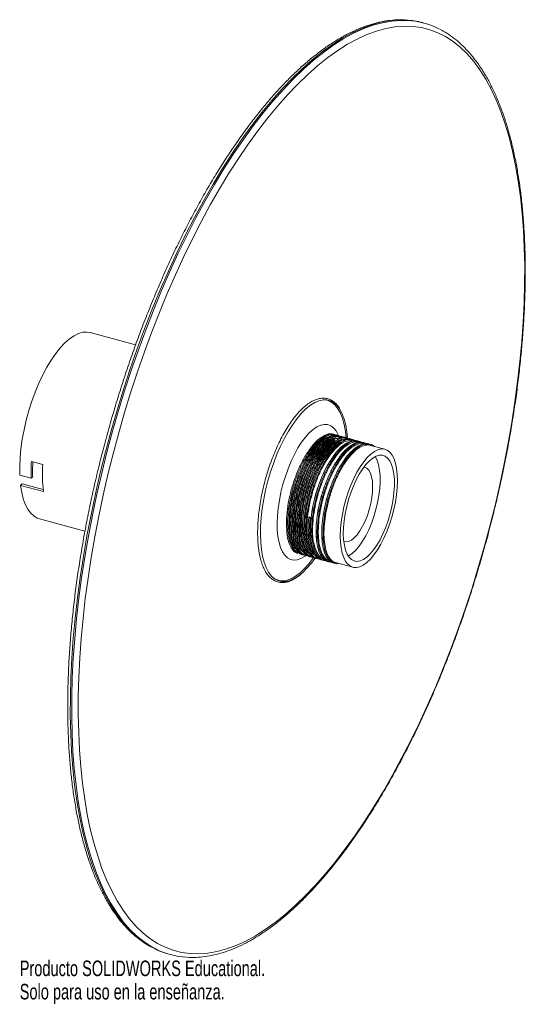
# Paper-space layout '_Trimétrica' of a CAD drawing. Header units: millimetres. Extents: x -19 to 138, y -180 to 126.
import ezdxf

# ---------------------------------------------------------------- set-up
doc = ezdxf.new("R2010")
doc.units = ezdxf.units.MM
doc.styles.add('SLDTEXTSTYLE0', font='TXT', dxfattribs={"width": 0.7})

psp = doc.layouts.new('_Trimétrica')

# ---------------------------------------------------------------- linework, layer by layer
at = {"color": 7, "linetype": 'Continuous', "lineweight": 15}
for p, q in [((106.48, 124.65), (106.04, 124.77)), ((16.98, 24.62), (2.86, 28.46)), ((82.66, -4.45), (82.38, -4.32)), ((70.61, -8.38), (70.57, -8.44)), ((72.79, -9.07), (73.18, -8.49)), ((74.56, -9.55), (74.95, -8.98)), ((94.38, -7.82), (89.92, -6.6)), ((-11.81, -12.53), (-15.35, -11.57)), ((76.33, -10.03), (76.72, -9.46)), ((-15.44, -16.8), (-18.98, -15.84)), ((-15.44, -16.8), (-14.98, -16.35)), ((-18.73, -19.02), (-18.25, -18.56)), ((-18.73, -19.02), (-11.65, -20.95)), ((-18.25, -18.56), (-11.73, -20.33)), ((-12.88, -29.44), (1.25, -33.28)), ((70.73, -28.84), (71.48, -29.06)), ((70.75, -28.99), (70.73, -28.84)), ((71.45, -29.06), (71.13, -29.11)), ((66.07, -33.6), (66.06, -33.15)), ((67.84, -34.08), (67.83, -33.63)), ((69.61, -34.56), (69.6, -34.11)), ((71.38, -35.04), (71.36, -34.59)), ((75.53, -42.18), (75.74, -42.18)), ((76.72, -42.32), (76.91, -42.32)), ((79.07, -43.03), (84.41, -44.48)), ((27.36, -164.73), (27.8, -164.85))]:
    psp.add_line(p, q, dxfattribs=at)
at = {"color": 8, "linetype": 'Continuous', "lineweight": 15}
psp.add_line((78.05, -3.14), (77.51, -3.25), dxfattribs=at)
at = {"color": 8, "linetype": 'Continuous', "lineweight": 15, "flags": 128}
for points in [[(100.83, 125.59), (98.84, 125.61), (96.02, 125.39), (93.14, 124.88), (90.2, 124.07), (87.22, 122.97), (84.2, 121.59), (81.14, 119.92), (78.05, 117.97), (74.94, 115.74), (71.81, 113.24), (68.68, 110.47), (65.53, 107.44), (62.39, 104.15), (59.26, 100.61), (56.15, 96.83), (53.05, 92.81), (49.99, 88.56), (46.95, 84.1), (43.96, 79.43), (41.01, 74.55), (38.12, 69.49), (35.28, 64.25), (32.5, 58.83), (29.8, 53.26), (27.17, 47.54), (24.61, 41.69), (22.15, 35.71), (19.77, 29.62), (17.49, 23.42), (15.3, 17.15), (13.22, 10.79), (11.25, 4.38), (9.39, -2.09), (7.64, -8.59), (6.01, -15.11), (4.51, -21.65), (3.13, -28.18), (1.88, -34.69), (0.76, -41.18), (-0.23, -47.62), (-1.08, -54), (-1.8, -60.32), (-2.38, -66.56), (-2.82, -72.7), (-3.12, -78.74), (-3.28, -84.65), (-3.29, -90.44), (-3.17, -96.09), (-2.91, -101.58), (-2.5, -106.91), (-1.96, -112.06), (-1.28, -117.03), (-0.46, -121.8), (0.49, -126.37), (1.58, -130.72), (2.8, -134.85), (4.14, -138.75), (5.62, -142.41), (7.21, -145.82), (8.93, -148.98), (10.76, -151.88), (12.7, -154.51), (14.76, -156.88), (16.91, -158.96), (19.17, -160.77), (21.53, -162.3), (22.41, -162.78)], [(23.01, -162.98), (21.97, -162.42), (19.61, -160.89), (17.36, -159.08), (15.2, -157), (13.14, -154.63), (11.2, -152), (9.37, -149.1), (7.65, -145.94), (6.06, -142.53), (4.58, -138.87), (3.24, -134.97), (2.02, -130.84), (0.93, -126.49), (-0.02, -121.92), (-0.84, -117.15), (-1.52, -112.18), (-2.06, -107.03), (-2.47, -101.7), (-2.73, -96.21), (-2.85, -90.56), (-2.83, -84.77), (-2.68, -78.86), (-2.38, -72.82), (-1.94, -66.68), (-1.36, -60.44), (-0.64, -54.12), (0.21, -47.74), (1.2, -41.3), (2.32, -34.81), (3.57, -28.3), (4.95, -21.77), (6.46, -15.23), (8.08, -8.71), (9.83, -2.21), (11.69, 4.26), (13.66, 10.67), (15.74, 17.03), (17.93, 23.3), (20.21, 29.5), (22.59, 35.59), (25.06, 41.57), (27.61, 47.42), (30.24, 53.14), (32.95, 58.71), (35.72, 64.13), (38.56, 69.37), (41.46, 74.43), (44.4, 79.31), (47.4, 83.98), (50.43, 88.44), (53.5, 92.69), (56.59, 96.71), (59.71, 100.49), (62.84, 104.03), (65.98, 107.32), (69.12, 110.35), (72.25, 113.12), (75.38, 115.62), (78.49, 117.85), (81.58, 119.8), (84.64, 121.47), (87.66, 122.85), (90.64, 123.95), (93.58, 124.76), (96.46, 125.27), (99.28, 125.49), (101.32, 125.47)], [(79.94, -3.53), (79.85, -3.32), (79.19, -2.12), (78.42, -1.18), (77.55, -0.53), (76.58, -0.16), (75.54, -0.09), (74.43, -0.31), (73.27, -0.83), (72.09, -1.63), (70.89, -2.71), (69.69, -4.04), (68.51, -5.62), (67.37, -7.41), (66.28, -9.4), (65.25, -11.55), (64.31, -13.84), (63.46, -16.23), (62.72, -18.69), (62.1, -21.18), (61.6, -23.68), (61.23, -26.14), (61, -28.53), (60.92, -30.81), (60.97, -32.96), (61.17, -34.95), (61.5, -36.74), (61.97, -38.31), (62.57, -39.64), (63.29, -40.71), (64.11, -41.51), (65.03, -42.02), (66.04, -42.24), (67.12, -42.17), (68.25, -41.8), (69.42, -41.14), (69.79, -40.88)], [(77.51, -3.79), (76.71, -4.1), (76.67, -4.12)], [(78.86, -3.65), (78.81, -3.64), (78.01, -3.68)], [(73.04, -7.32), (72.19, -8.47), (71.11, -10.18)]]:
    psp.add_lwpolyline(points, dxfattribs=at)
at = {"color": 7, "linetype": 'Continuous', "lineweight": 15, "flags": 128}
for points in [[(133.75, 0.52), (134.73, 6.9), (135.57, 13.22), (136.28, 19.47), (136.86, 25.65), (137.29, 31.73), (137.59, 37.7), (137.75, 43.56), (137.76, 49.29), (137.64, 54.88), (137.38, 60.32), (136.98, 65.59), (136.44, 70.69), (135.77, 75.61), (134.96, 80.34), (134.01, 84.86), (132.94, 89.17), (131.73, 93.26), (130.4, 97.12), (128.94, 100.74), (127.36, 104.12), (125.66, 107.24), (123.85, 110.12), (121.93, 112.72), (119.89, 115.06), (117.76, 117.13), (115.52, 118.92), (113.19, 120.43), (110.77, 121.65), (108.27, 122.59), (105.68, 123.24), (103.02, 123.6), (100.29, 123.67), (97.49, 123.45), (94.64, 122.95), (91.74, 122.15), (88.78, 121.06), (85.79, 119.69), (82.76, 118.04), (79.71, 116.11), (76.63, 113.9), (73.53, 111.43), (70.42, 108.68), (67.31, 105.68), (64.21, 102.43), (61.11, 98.92), (58.02, 95.18), (54.96, 91.2), (51.92, 87), (48.92, 82.58), (45.96, 77.95), (43.04, 73.13), (40.17, 68.12), (37.36, 62.92), (34.62, 57.57), (31.94, 52.05), (29.33, 46.39), (26.8, 40.59), (24.36, 34.67), (22.01, 28.64), (19.75, 22.51), (17.59, 16.29), (15.53, 10), (13.57, 3.65), (11.73, -2.75), (10, -9.18), (8.39, -15.64), (6.9, -22.11), (5.54, -28.58), (4.3, -35.03), (3.19, -41.44), (2.21, -47.82), (1.36, -54.14), (0.65, -60.4), (0.08, -66.57), (-0.35, -72.65), (-0.65, -78.63), (-0.81, -84.49), (-0.83, -90.22), (-0.7, -95.81), (-0.44, -101.24), (-0.04, -106.52), (0.49, -111.62), (1.17, -116.54), (1.98, -121.26), (2.92, -125.78), (4, -130.09), (5.2, -134.18), (6.54, -138.04), (7.99, -141.66), (9.57, -145.04), (11.27, -148.17), (13.09, -151.04), (15.01, -153.65), (17.04, -155.99), (19.18, -158.05), (21.42, -159.84), (23.75, -161.35), (26.17, -162.58), (28.67, -163.52), (31.26, -164.17), (33.92, -164.53), (36.65, -164.6), (39.44, -164.38), (42.3, -163.87), (45.2, -163.07), (48.15, -161.99), (51.15, -160.62), (54.17, -158.97), (57.23, -157.04), (60.31, -154.83), (63.41, -152.35), (66.51, -149.61), (69.62, -146.61), (72.73, -143.35), (75.83, -139.85), (78.91, -136.1), (81.98, -132.13), (85.01, -127.92), (88.02, -123.5), (90.98, -118.88), (93.9, -114.05), (96.76, -109.04), (99.57, -103.85), (102.32, -98.49), (105, -92.98), (107.61, -87.31), (110.13, -81.52), (112.58, -75.6), (114.93, -69.57), (117.19, -63.44), (119.35, -57.22), (121.41, -50.93), (123.37, -44.58), (125.21, -38.18), (126.94, -31.74), (128.55, -25.28), (130.04, -18.81), (131.4, -12.35), (132.64, -5.9), (133.75, 0.52)], [(2.86, 28.46), (1.88, 28.62), (0.6, 28.54), (-0.74, 28.16), (-2.13, 27.48), (-3.55, 26.51), (-4.98, 25.25), (-6.41, 23.73), (-7.83, 21.94), (-9.22, 19.93), (-10.56, 17.7), (-11.85, 15.28), (-13.06, 12.69), (-14.19, 9.96), (-15.23, 7.13), (-16.15, 4.21), (-16.96, 1.25), (-17.64, -1.74), (-18.2, -4.71), (-18.61, -7.63), (-18.88, -10.48), (-19, -13.23), (-18.98, -15.84)], [(82.8, -4.4), (82.6, -2.42), (82.24, -0.33), (81.75, 1.55), (81.12, 3.2), (80.38, 4.61), (79.53, 5.76), (78.57, 6.63), (77.51, 7.23), (76.37, 7.54), (75.16, 7.56), (73.89, 7.28), (72.57, 6.73), (71.22, 5.89), (69.85, 4.78), (68.47, 3.4), (67.1, 1.78), (65.76, -0.07), (64.45, -2.13), (63.19, -4.38), (61.99, -6.8), (60.87, -9.37), (59.84, -12.05), (58.9, -14.81), (58.07, -17.64), (57.35, -20.5), (56.76, -23.36), (56.3, -26.2), (55.97, -28.97), (55.78, -31.67), (55.72, -34.25), (55.81, -36.69), (56.03, -38.97), (56.39, -41.05), (56.88, -42.93), (57.5, -44.59), (58.25, -45.99), (59.1, -47.14), (60.06, -48.02), (61.12, -48.61), (62.26, -48.92), (63.47, -48.94), (64.74, -48.67), (66.06, -48.11), (67.41, -47.27), (68.78, -46.16), (70.16, -44.79), (71.53, -43.17), (72.61, -41.71)], [(82.3, -4.13), (82.09, -2.24), (81.72, -0.14), (81.21, 1.74), (80.57, 3.38), (79.8, 4.78), (78.92, 5.9), (77.93, 6.74), (76.85, 7.3), (75.68, 7.55), (75.36, 7.57)], [(97.61, -24.25), (97.13, -26.57), (96.52, -28.88), (95.81, -31.14), (94.99, -33.33), (94.08, -35.4), (93.1, -37.33), (92.06, -39.08), (90.98, -40.62), (89.88, -41.94), (88.76, -43.01), (87.66, -43.81), (86.58, -44.34), (85.55, -44.58), (84.58, -44.53), (83.68, -44.18), (82.88, -43.56), (82.18, -42.66), (81.59, -41.49), (81.12, -40.09), (80.79, -38.47), (80.59, -36.65), (80.53, -34.67), (80.61, -32.55), (80.82, -30.33), (81.18, -28.05), (81.66, -25.73), (82.26, -23.42), (82.98, -21.16), (83.8, -18.97), (84.71, -16.9), (85.69, -14.97), (86.73, -13.22), (87.81, -11.68), (88.91, -10.36), (90.03, -9.29), (91.13, -8.49), (92.21, -7.96), (93.24, -7.72), (94.21, -7.77), (95.1, -8.12), (95.91, -8.74), (96.61, -9.64), (97.2, -10.81), (97.67, -12.21), (98, -13.83), (98.2, -15.65), (98.26, -17.63), (98.18, -19.75), (97.96, -21.97), (97.61, -24.25)], [(82.04, -27.85), (81.71, -30.02), (81.52, -32.12), (81.46, -34.12), (81.55, -35.97), (81.78, -37.65), (82.14, -39.13), (82.63, -40.37), (83.25, -41.36), (83.97, -42.08), (84.79, -42.51), (85.69, -42.65), (86.66, -42.5), (87.68, -42.05), (88.72, -41.32), (89.78, -40.32), (90.84, -39.07), (91.86, -37.59), (92.85, -35.9), (93.77, -34.04), (94.61, -32.04), (95.36, -29.93), (96, -27.76), (96.53, -25.55), (96.93, -23.36), (97.19, -21.22), (97.32, -19.16), (97.3, -17.23), (97.14, -15.46), (96.85, -13.88), (96.42, -12.52), (95.86, -11.4), (95.19, -10.55), (94.42, -9.97), (93.56, -9.68), (92.62, -9.69), (91.63, -9.99), (90.59, -10.58), (89.54, -11.44), (88.48, -12.57), (87.43, -13.94), (86.43, -15.53), (85.47, -17.31), (84.59, -19.24), (83.79, -21.3), (83.09, -23.45), (82.51, -25.64), (82.04, -27.85)], [(82.99, -40.99), (83.25, -40.85), (84.3, -40.12), (85.36, -39.12), (86.41, -37.87), (87.44, -36.39), (88.42, -34.7), (89.34, -32.84), (90.19, -30.84), (90.94, -28.73), (91.58, -26.55), (92.11, -24.35), (92.51, -22.16), (92.77, -20.02), (92.9, -17.96), (92.88, -16.03), (92.72, -14.26), (92.43, -12.68), (92, -11.32), (91.44, -10.2), (91.38, -10.1)], [(81.6, -36.45), (82.26, -36.59), (83.08, -36.48), (83.95, -36.06), (84.84, -35.36), (85.74, -34.38), (86.62, -33.17), (87.46, -31.73), (88.23, -30.13), (88.92, -28.39), (89.51, -26.56), (89.98, -24.69), (90.31, -22.82), (90.51, -21.01), (90.57, -19.3), (90.48, -17.74), (90.25, -16.37), (89.89, -15.22), (89.39, -14.32), (88.78, -13.69), (88.07, -13.36), (87.88, -13.32)], [(69.17, -15.75), (68.63, -17.22), (68.34, -18.08)], [(-18.73, -19.02), (-18.38, -21.2), (-17.88, -23.17), (-17.26, -24.9), (-16.51, -26.38), (-15.64, -27.6), (-14.67, -28.54), (-13.59, -29.19), (-12.88, -29.44)], [(72.21, -36.72), (72.27, -37.02), (72.68, -38.52), (73.21, -39.8), (73.86, -40.82), (74.62, -41.57), (75.48, -42.05), (75.73, -42.12)], [(60.22, -48.13), (60.37, -48.21), (61.5, -48.62), (62.7, -48.72), (63.98, -48.53), (65.3, -48.05), (66.66, -47.27), (68.04, -46.21), (69.44, -44.88), (70.82, -43.29), (72.18, -41.48)]]:
    psp.add_lwpolyline(points, dxfattribs=at)
at = {"color": 7, "linetype": 'Continuous', "lineweight": 15}
for centre, radius, start, end in [((99.64, 101.13), 24.49, 74.8585, 87.2157), ((100.1, 101.16), 24.33, 62.6226, 87.1237), ((34.13, -15.07), 49.61, 175.9479, 181.9975), ((32.52, -14.62), 47.53, 176.4591, 182.0798), ((32.4, -15.91), 44.34, 175.6272, 186.5216), ((71.03, -28.73), 0.389, 223.1252, 284.5958), ((33.78, -141.18), 24.41, 242.2503, 254.7532), ((34.18, -141.37), 24.33, 242.6654, 266.8733)]:
    psp.add_arc(centre, radius, start, end, dxfattribs=at)
for points, knots in [([(100.56, 125.6), (100.19, 125.63), (98.94, 125.71), (96.74, 125.59), (93.99, 125.23), (91.18, 124.59), (88.32, 123.7), (85.43, 122.54), (82.5, 121.12), (79.54, 119.44), (76.56, 117.51), (73.57, 115.33), (70.57, 112.9), (67.56, 110.24), (64.56, 107.34), (61.56, 104.21), (58.58, 100.86), (55.61, 97.29), (52.66, 93.52), (49.74, 89.54), (46.86, 85.36), (44, 81), (41.19, 76.46), (38.43, 71.74), (35.72, 66.86), (33.06, 61.83), (30.46, 56.65), (27.93, 51.33), (25.47, 45.89), (23.07, 40.33), (20.76, 34.66), (18.53, 28.9), (16.38, 23.04), (14.33, 17.11), (12.36, 11.12), (10.5, 5.07), (8.73, -1.03), (7.07, -7.16), (5.51, -13.31), (4.06, -19.48), (2.72, -25.64), (1.5, -31.79), (0.39, -37.93), (-0.6, -44.03), (-1.47, -50.08), (-2.22, -56.09), (-2.85, -62.03), (-3.35, -67.89), (-3.73, -73.67), (-3.98, -79.35), (-4.11, -84.93), (-4.11, -90.39), (-3.98, -95.72), (-3.73, -100.92), (-3.35, -105.98), (-2.84, -110.88), (-2.21, -115.63), (-1.45, -120.2), (-0.57, -124.59), (0.43, -128.8), (1.56, -132.82), (2.8, -136.63), (4.17, -140.24), (5.65, -143.64), (7.25, -146.81), (8.96, -149.76), (10.78, -152.47), (12.7, -154.94), (14.73, -157.16), (16.86, -159.14), (19.08, -160.84), (20.85, -162.01), (21.91, -162.53), (22.17, -162.66)], [0, 0, 0, 0, 0.005893, 0.019929, 0.034019, 0.048172, 0.062389, 0.076664, 0.090987, 0.105345, 0.119727, 0.134124, 0.148528, 0.162933, 0.177337, 0.191736, 0.206131, 0.220519, 0.234901, 0.249278, 0.26365, 0.278016, 0.292378, 0.306735, 0.321089, 0.335439, 0.349787, 0.364131, 0.378474, 0.392814, 0.407152, 0.421489, 0.435825, 0.450159, 0.464493, 0.478826, 0.493159, 0.507492, 0.521824, 0.536157, 0.550491, 0.564824, 0.579159, 0.593494, 0.607831, 0.622169, 0.636509, 0.650851, 0.665196, 0.679543, 0.693892, 0.708246, 0.722602, 0.736964, 0.751329, 0.7657, 0.780076, 0.794458, 0.808846, 0.823241, 0.837642, 0.852048, 0.86646, 0.880874, 0.895287, 0.909694, 0.924085, 0.938453, 0.952784, 0.967068, 0.981291, 0.995449, 1, 1, 1, 1]), ([(133.9, 0.64), (134.08, 1.71), (134.57, 4.81), (135.3, 9.91), (136.06, 15.91), (136.68, 21.85), (137.19, 27.72), (137.57, 33.5), (137.82, 39.18), (137.95, 44.76), (137.95, 50.22), (137.83, 55.56), (137.57, 60.76), (137.2, 65.82), (136.69, 70.73), (136.06, 75.47), (135.31, 80.05), (134.43, 84.44), (133.42, 88.65), (132.3, 92.67), (131.06, 96.49), (129.69, 100.1), (128.21, 103.5), (126.62, 106.68), (124.91, 109.63), (123.09, 112.34), (121.17, 114.82), (119.14, 117.05), (117.02, 119.03), (114.79, 120.73), (112.96, 121.94), (111.84, 122.49), (111.53, 122.64)], [0, 0, 0, 0, 0.018174, 0.052709, 0.087247, 0.121791, 0.156338, 0.190892, 0.225451, 0.260018, 0.294593, 0.329177, 0.363771, 0.398375, 0.432992, 0.467622, 0.502266, 0.536925, 0.5716, 0.606289, 0.640993, 0.675708, 0.710431, 0.74515, 0.779853, 0.814522, 0.849133, 0.883657, 0.918066, 0.952331, 0.986437, 1, 1, 1, 1]), ([(80.25, 4.99), (80.24, 5.01), (79.98, 5.48), (79.36, 6.19), (78.4, 7.09), (77.32, 7.69), (76.18, 8.04), (74.98, 8.11), (73.74, 7.92), (72.46, 7.48), (71.15, 6.78), (69.82, 5.82), (68.47, 4.61), (67.13, 3.18), (65.82, 1.53), (64.53, -0.33), (63.28, -2.36), (62.09, -4.56), (60.95, -6.91), (59.89, -9.38), (58.91, -11.94), (58.02, -14.59), (57.22, -17.29), (56.53, -20.02), (55.95, -22.75), (55.49, -25.47), (55.15, -28.14), (54.93, -30.74), (54.84, -33.25), (54.87, -35.64), (55.03, -37.9), (55.32, -40), (55.74, -41.93), (56.28, -43.67), (56.94, -45.2), (57.72, -46.51), (58.62, -47.58), (59.62, -48.4), (60.7, -48.95), (61.86, -49.23), (63.07, -49.24), (64.32, -49), (65.61, -48.49), (66.89, -47.77), (67.74, -47.09), (68.15, -46.77)], [0, 0, 0, 0, 0.001006, 0.025138, 0.049068, 0.072638, 0.095825, 0.118847, 0.14194, 0.165353, 0.189131, 0.213152, 0.237276, 0.261408, 0.285511, 0.309579, 0.333615, 0.357624, 0.381613, 0.405586, 0.429548, 0.453502, 0.477452, 0.5014, 0.52535, 0.549303, 0.573263, 0.597234, 0.621219, 0.645223, 0.669252, 0.693312, 0.717411, 0.741552, 0.765732, 0.78992, 0.814021, 0.837881, 0.861358, 0.88448, 0.907497, 0.930647, 0.954148, 0.977994, 1, 1, 1, 1]), ([(33.12, -165.67), (33.56, -165.71), (34.88, -165.8), (37.14, -165.67), (39.9, -165.3), (42.71, -164.66), (45.57, -163.76), (48.46, -162.6), (51.39, -161.18), (54.35, -159.5), (57.32, -157.56), (60.32, -155.38), (63.32, -152.95), (66.32, -150.28), (69.33, -147.38), (72.32, -144.25), (75.31, -140.89), (78.28, -137.32), (81.22, -133.54), (84.14, -129.56), (87.03, -125.38), (89.88, -121.02), (92.69, -116.47), (95.45, -111.75), (98.17, -106.87), (100.82, -101.84), (103.42, -96.65), (105.95, -91.34), (108.41, -85.89), (110.8, -80.33), (113.11, -74.66), (115.34, -68.89), (117.49, -63.04), (119.54, -57.11), (121.51, -51.11), (123.37, -45.06), (125.14, -38.96), (126.8, -32.83), (128.36, -26.68), (129.8, -20.52), (131.14, -14.35), (132.36, -8.2), (133.27, -3.2), (133.75, -0.26), (133.9, 0.64)], [0, 0, 0, 0, 0.011861, 0.035791, 0.059813, 0.083942, 0.108182, 0.132519, 0.156937, 0.181415, 0.205934, 0.230477, 0.255033, 0.279592, 0.304147, 0.328695, 0.353233, 0.377762, 0.402281, 0.426791, 0.451291, 0.475782, 0.500266, 0.524742, 0.549212, 0.573676, 0.598135, 0.62259, 0.64704, 0.671487, 0.695931, 0.720372, 0.744811, 0.769249, 0.793685, 0.81812, 0.842554, 0.866989, 0.891423, 0.915857, 0.940292, 0.964728, 0.989166, 1, 1, 1, 1]), ([(78.11, -3.13), (78, -3.08), (77.31, -2.83), (75.8, -3.31), (73.71, -4.66), (71.92, -6.46), (70.94, -7.98), (70.62, -8.46)], [0, 0, 0, 0, 0.053732, 0.325202, 0.600468, 0.872863, 1, 1, 1, 1]), ([(67.01, -39.11), (66.78, -38.89), (66.11, -38.25), (65.41, -36.37), (64.91, -33.73), (64.79, -30.72), (65, -27.38), (65.55, -23.83), (66.42, -20.21), (67.58, -16.65), (68.98, -13.3), (70.56, -10.28), (72.29, -7.7), (74.09, -5.69), (75.85, -4.28), (76.95, -3.92), (77.49, -3.74)], [0, 0, 0, 0, 0.043421, 0.127572, 0.200124, 0.273205, 0.346854, 0.419653, 0.492452, 0.566102, 0.639182, 0.711734, 0.785326, 0.858633, 0.931062, 1, 1, 1, 1]), ([(68.78, -39.59), (68.55, -39.37), (67.88, -38.73), (67.18, -36.85), (66.68, -34.21), (66.56, -31.2), (66.77, -27.86), (67.32, -24.31), (68.19, -20.69), (69.34, -17.13), (70.74, -13.78), (72.33, -10.76), (74.06, -8.18), (75.86, -6.17), (77.62, -4.76), (78.72, -4.4), (79.26, -4.22)], [0, 0, 0, 0, 0.043421, 0.127572, 0.200124, 0.273205, 0.346854, 0.419653, 0.492452, 0.566102, 0.639182, 0.711734, 0.785326, 0.858633, 0.931062, 1, 1, 1, 1]), ([(70.55, -40.07), (70.32, -39.85), (69.64, -39.22), (68.95, -37.33), (68.45, -34.69), (68.33, -31.68), (68.54, -28.34), (69.09, -24.79), (69.96, -21.17), (71.11, -17.61), (72.51, -14.26), (74.1, -11.24), (75.83, -8.66), (77.62, -6.66), (79.39, -5.24), (80.49, -4.88), (81.03, -4.7)], [0, 0, 0, 0, 0.043421, 0.127572, 0.200124, 0.273205, 0.346854, 0.419653, 0.492452, 0.566102, 0.639182, 0.711734, 0.785326, 0.858633, 0.931062, 1, 1, 1, 1]), ([(72.32, -40.55), (72.09, -40.33), (71.41, -39.7), (70.72, -37.81), (70.22, -35.17), (70.09, -32.16), (70.31, -28.82), (70.86, -25.27), (71.73, -21.65), (72.88, -18.09), (74.28, -14.74), (75.87, -11.72), (77.6, -9.15), (79.39, -7.13), (81.19, -5.72), (82.91, -5.06), (84.07, -4.91), (84.57, -5.17), (84.61, -5.18)], [0, 0, 0, 0, 0.040081, 0.117759, 0.18473, 0.252189, 0.320173, 0.387373, 0.454572, 0.522556, 0.590015, 0.656986, 0.724917, 0.792585, 0.859442, 0.927268, 0.995094, 1, 1, 1, 1]), ([(77.47, -3.25), (77.35, -3.25), (76.7, -3.22), (75.37, -3.89), (73.56, -5.28), (72.07, -6.88), (71.23, -8.16), (70.98, -8.55)], [0, 0, 0, 0, 0.059371, 0.334569, 0.605838, 0.880396, 1, 1, 1, 1]), ([(75.55, -42.02), (75.26, -41.94), (74.44, -41.69), (73.36, -40.43), (72.48, -38.32), (71.99, -35.64), (71.86, -32.65), (72.08, -29.3), (72.63, -25.76), (73.49, -22.13), (74.65, -18.57), (76.05, -15.22), (77.64, -12.2), (79.37, -9.63), (81.16, -7.61), (82.96, -6.2), (84.68, -5.54), (85.84, -5.39), (86.34, -5.65), (86.38, -5.67)], [0, 0, 0, 0, 0.039569, 0.110965, 0.182907, 0.244933, 0.307411, 0.370375, 0.432612, 0.494849, 0.557812, 0.62029, 0.682316, 0.745231, 0.807902, 0.869822, 0.932639, 0.995456, 1, 1, 1, 1]), ([(79.84, -3.56), (79.75, -3.51), (79.12, -3.2), (77.66, -3.53), (75.58, -4.66), (73.64, -6.49), (72.49, -8.18), (72.02, -8.87)], [0, 0, 0, 0, 0.039383, 0.298454, 0.561067, 0.82077, 1, 1, 1, 1]), ([(77.06, -4.51), (76.48, -4.92), (75.31, -5.76), (73.83, -7.36), (73, -8.64), (72.75, -9.03)], [0, 0, 0, 0, 0.3984, 0.817452, 1, 1, 1, 1]), ([(77.32, -42.5), (77.03, -42.42), (76.21, -42.17), (75.13, -40.91), (74.25, -38.8), (73.76, -36.13), (73.63, -33.13), (73.85, -29.79), (74.4, -26.24), (75.26, -22.61), (76.42, -19.05), (77.82, -15.7), (79.41, -12.68), (81.14, -10.11), (82.93, -8.09), (84.73, -6.68), (86.45, -6.03), (87.61, -5.87), (88.11, -6.13), (88.14, -6.15)], [0, 0, 0, 0, 0.039569, 0.110965, 0.182907, 0.244933, 0.307411, 0.370375, 0.432612, 0.494849, 0.557812, 0.62029, 0.682316, 0.745231, 0.807902, 0.869822, 0.932639, 0.995456, 1, 1, 1, 1]), ([(79.29, -4.2), (78.64, -4.51), (77.31, -5.15), (75.41, -6.98), (74.26, -8.66), (73.79, -9.35)], [0, 0, 0, 0, 0.358499, 0.738055, 1, 1, 1, 1]), ([(78.83, -4.99), (78.25, -5.4), (77.07, -6.24), (75.6, -7.84), (74.77, -9.12), (74.52, -9.51)], [0, 0, 0, 0, 0.3984, 0.817452, 1, 1, 1, 1]), ([(81.06, -4.68), (80.41, -4.99), (79.07, -5.63), (77.18, -7.46), (76.03, -9.14), (75.56, -9.83)], [0, 0, 0, 0, 0.358499, 0.738055, 1, 1, 1, 1]), ([(80.6, -5.47), (80.03, -5.88), (78.85, -6.72), (77.37, -8.32), (76.54, -9.6), (76.29, -9.99)], [0, 0, 0, 0, 0.399314, 0.817729, 1, 1, 1, 1]), ([(80.96, -3.96), (80.82, -3.88), (80.2, -3.53), (79.01, -3.59), (77.94, -4.09), (77.46, -4.32)], [0, 0, 0, 0, 0.148647, 0.618432, 1, 1, 1, 1]), ([(79.2, -3.48), (79.05, -3.39), (78.59, -3.12), (78.03, -3.2), (77.66, -3.25)], [0, 0, 0, 0, 0.321543, 1, 1, 1, 1]), ([(78.56, -3.25), (78.43, -3.18), (78.27, -3.08), (78.08, -3.13), (78.05, -3.14)], [0, 0, 0, 0, 0.827699, 1, 1, 1, 1]), ([(86.27, -5.4), (86.12, -5.32), (85.5, -4.97), (84.2, -5.09), (82.45, -5.76), (80.63, -7.21), (79.14, -8.8), (78.31, -10.08), (78.06, -10.47)], [0, 0, 0, 0, 0.066833, 0.278052, 0.489271, 0.697474, 0.908202, 1, 1, 1, 1]), ([(79.36, -3.47), (79.28, -3.43), (79.11, -3.32), (78.91, -3.34), (78.79, -3.36)], [0, 0, 0, 0, 0.447746, 1, 1, 1, 1]), ([(82.73, -4.44), (82.58, -4.36), (81.96, -4.01), (80.87, -4.05), (79.9, -4.5), (79.52, -4.68)], [0, 0, 0, 0, 0.1615009, 0.6719101, 1, 1, 1, 1]), ([(80.38, -3.73), (80.25, -3.64), (80.07, -3.51), (79.86, -3.55), (79.81, -3.56)], [0, 0, 0, 0, 0.752408, 1, 1, 1, 1]), ([(88.04, -5.88), (87.89, -5.8), (87.27, -5.45), (85.97, -5.57), (84.22, -6.25), (82.4, -7.7), (80.91, -9.28), (80.08, -10.56), (79.83, -10.95)], [0, 0, 0, 0, 0.066833, 0.278052, 0.489271, 0.697474, 0.908202, 1, 1, 1, 1]), ([(81.11, -3.94), (81.04, -3.9), (80.87, -3.8), (80.67, -3.82), (80.56, -3.84)], [0, 0, 0, 0, 0.427911, 1, 1, 1, 1]), ([(84.5, -4.92), (84.35, -4.84), (83.73, -4.49), (82.64, -4.53), (81.68, -4.98), (81.3, -5.16)], [0, 0, 0, 0, 0.161966, 0.673846, 1, 1, 1, 1]), ([(82.15, -4.21), (82.02, -4.12), (81.84, -4), (81.63, -4.03), (81.58, -4.04)], [0, 0, 0, 0, 0.7524081, 1, 1, 1, 1]), ([(89.81, -6.36), (89.66, -6.28), (89.04, -5.93), (87.74, -6.05), (85.99, -6.73), (84.17, -8.18), (82.68, -9.76), (81.85, -11.04), (81.6, -11.43)], [0, 0, 0, 0, 0.066833, 0.278052, 0.489271, 0.697474, 0.908202, 1, 1, 1, 1]), ([(82.88, -4.43), (82.81, -4.38), (82.64, -4.28), (82.44, -4.3), (82.33, -4.32)], [0, 0, 0, 0, 0.427911, 1, 1, 1, 1]), ([(83.92, -4.69), (83.79, -4.6), (83.61, -4.48), (83.4, -4.51), (83.34, -4.52)], [0, 0, 0, 0, 0.752408, 1, 1, 1, 1]), ([(85.18, -5.17), (84.94, -5), (84.61, -4.77), (84.21, -4.79), (84.1, -4.8)], [0, 0, 0, 0, 0.72173, 1, 1, 1, 1]), ([(85.28, -6.46), (85.27, -6.45), (85.19, -6.26), (85.07, -6.16), (84.96, -6.07)], [0, 0, 0, 0, 0.060984, 1, 1, 1, 1]), ([(86.95, -5.66), (86.71, -5.48), (86.38, -5.25), (85.98, -5.27), (85.87, -5.28)], [0, 0, 0, 0, 0.72173, 1, 1, 1, 1]), ([(88.72, -6.14), (88.48, -5.97), (88.15, -5.73), (87.75, -5.75), (87.64, -5.76)], [0, 0, 0, 0, 0.7217301, 1, 1, 1, 1]), ([(72.01, -8.79), (71.98, -8.83), (71.94, -8.89), (71.89, -8.96), (71.87, -9)], [0, 0, 0, 0, 0.500003, 1, 1, 1, 1]), ([(72.74, -8.96), (72.72, -8.99), (72.68, -9.05), (72.64, -9.11), (72.62, -9.14)], [0, 0, 0, 0, 0.523381, 1, 1, 1, 1]), ([(79.08, -42.99), (78.79, -42.9), (77.98, -42.65), (76.9, -41.4), (76.02, -39.28), (75.53, -36.61), (75.4, -33.61), (75.62, -30.27), (76.17, -26.72), (77.03, -23.09), (78.19, -19.53), (79.59, -16.18), (81.18, -13.16), (82.91, -10.59), (84.7, -8.57), (86.5, -7.16), (88.22, -6.51), (89.38, -6.35), (89.88, -6.61), (89.91, -6.63)], [0, 0, 0, 0, 0.039569, 0.110965, 0.182907, 0.244933, 0.307411, 0.370375, 0.432612, 0.494849, 0.557812, 0.62029, 0.682316, 0.745231, 0.807902, 0.869822, 0.932639, 0.995456, 1, 1, 1, 1]), ([(91.11, -6.93), (90.68, -6.6), (90.15, -6.21), (89.52, -6.24), (89.41, -6.24)], [0, 0, 0, 0, 0.8253699, 1, 1, 1, 1]), ([(65.27, -32.88), (65.24, -32.18), (65.16, -30.62), (65.33, -27.91), (65.75, -24.87), (66.4, -21.78), (67.28, -18.69), (68.35, -15.7), (69.62, -12.79), (70.6, -11.07), (71.11, -10.18)], [0, 0, 0, 0, 0.10401, 0.232537, 0.357419, 0.485928, 0.610722, 0.735506, 0.86391, 1, 1, 1, 1]), ([(72.63, -9.2), (72.3, -9.67), (71.4, -10.96), (70.06, -13.59), (68.65, -16.93), (67.5, -20.49), (66.63, -24.11), (66.09, -27.65), (65.86, -30.71), (65.97, -32.38), (66.01, -33.06)], [0, 0, 0, 0, 0.07798, 0.214442, 0.351898, 0.490424, 0.62735, 0.764277, 0.902803, 1, 1, 1, 1]), ([(73.65, -9.56), (73.44, -9.84), (72.54, -11.04), (71.12, -13.84), (69.49, -17.74), (68.22, -21.94), (67.51, -25.37), (67.08, -28.65), (66.88, -31.17), (67.03, -32.78), (67.08, -33.29)], [0, 0, 0, 0, 0.049577, 0.21178, 0.371653, 0.533266, 0.695123, 0.763638, 0.924302, 1, 1, 1, 1]), ([(74.4, -9.68), (74.07, -10.15), (73.17, -11.44), (71.83, -14.07), (70.42, -17.41), (69.27, -20.97), (68.4, -24.6), (67.85, -28.13), (67.63, -31.19), (67.73, -32.86), (67.78, -33.54)], [0, 0, 0, 0, 0.07798, 0.214442, 0.351898, 0.490424, 0.62735, 0.764277, 0.902803, 1, 1, 1, 1]), ([(75.41, -10.04), (75.21, -10.32), (74.31, -11.52), (72.88, -14.32), (71.26, -18.22), (69.99, -22.42), (69.28, -25.85), (68.85, -29.13), (68.65, -31.65), (68.8, -33.26), (68.85, -33.77)], [0, 0, 0, 0, 0.049577, 0.21178, 0.371653, 0.533266, 0.695123, 0.763638, 0.924302, 1, 1, 1, 1]), ([(76.17, -10.16), (75.84, -10.63), (74.94, -11.92), (73.6, -14.55), (72.19, -17.89), (71.04, -21.45), (70.16, -25.08), (69.62, -28.61), (69.4, -31.67), (69.5, -33.34), (69.55, -34.02)], [0, 0, 0, 0, 0.07798, 0.214442, 0.351898, 0.490424, 0.62735, 0.764277, 0.902803, 1, 1, 1, 1]), ([(77.94, -10.64), (77.61, -11.11), (76.71, -12.4), (75.36, -15.04), (73.96, -18.37), (72.8, -21.93), (71.93, -25.56), (71.39, -29.09), (71.16, -32.15), (71.27, -33.82), (71.32, -34.51)], [0, 0, 0, 0, 0.07798, 0.214442, 0.351898, 0.490424, 0.62735, 0.764277, 0.902803, 1, 1, 1, 1]), ([(79.71, -11.12), (79.38, -11.59), (78.48, -12.88), (77.13, -15.52), (75.73, -18.85), (74.57, -22.41), (73.7, -26.04), (73.16, -29.58), (72.93, -32.63), (73.04, -34.3), (73.09, -34.99)], [0, 0, 0, 0, 0.07798, 0.214442, 0.351898, 0.490424, 0.62735, 0.764277, 0.902803, 1, 1, 1, 1]), ([(73.78, -9.27), (73.75, -9.31), (73.7, -9.38), (73.66, -9.44), (73.63, -9.48)], [0, 0, 0, 0, 0.500003, 1, 1, 1, 1]), ([(74.51, -9.44), (74.49, -9.48), (74.45, -9.53), (74.41, -9.59), (74.39, -9.62)], [0, 0, 0, 0, 0.523381, 1, 1, 1, 1]), ([(81.48, -11.6), (81.15, -12.07), (80.25, -13.36), (78.9, -16), (77.5, -19.33), (76.34, -22.89), (75.47, -26.52), (74.93, -30.06), (74.7, -33.11), (74.81, -34.78), (74.85, -35.47)], [0, 0, 0, 0, 0.07798, 0.214442, 0.351898, 0.490424, 0.62735, 0.764277, 0.902803, 1, 1, 1, 1]), ([(75.54, -9.75), (75.52, -9.79), (75.47, -9.86), (75.43, -9.93), (75.4, -9.96)], [0, 0, 0, 0, 0.500003, 1, 1, 1, 1]), ([(76.28, -9.93), (76.26, -9.96), (76.22, -10.01), (76.18, -10.07), (76.16, -10.1)], [0, 0, 0, 0, 0.523381, 1, 1, 1, 1]), ([(78.04, -10.41), (78.02, -10.44), (77.98, -10.49), (77.95, -10.55), (77.93, -10.58)], [0, 0, 0, 0, 0.523381, 1, 1, 1, 1]), ([(79.81, -10.89), (79.79, -10.92), (79.75, -10.98), (79.71, -11.04), (79.69, -11.07)], [0, 0, 0, 0, 0.500002, 1, 1, 1, 1]), ([(81.58, -11.37), (81.56, -11.4), (81.52, -11.46), (81.48, -11.52), (81.46, -11.55)], [0, 0, 0, 0, 0.500002, 1, 1, 1, 1]), ([(70.73, -28.84), (70.6, -30.17), (70.42, -32.13), (70.57, -33.74), (70.62, -34.25)], [0, 0, 0, 0, 0.6797374, 1, 1, 1, 1]), ([(63.9, -32.67), (63.91, -33.06), (63.96, -34.66), (64.5, -36.86), (65.54, -38.97), (66.53, -40.05), (67.21, -40.12), (67.32, -40.13)], [0, 0, 0, 0, 0.092735, 0.37747, 0.66002, 0.946432, 1, 1, 1, 1]), ([(64.26, -32.79), (64.27, -33.1), (64.31, -34.41), (64.72, -36.33), (65.51, -38.34), (66.31, -39.52), (66.89, -39.78), (67.02, -39.85)], [0, 0, 0, 0, 0.082362, 0.358466, 0.638527, 0.917503, 1, 1, 1, 1]), ([(65.26, -32.88), (65.26, -32.93), (65.26, -33.01), (65.27, -33.09), (65.27, -33.13)], [0, 0, 0, 0, 0.499997, 1, 1, 1, 1]), ([(65.33, -33.06), (65.36, -33.69), (65.45, -35.49), (66.11, -37.79), (67.24, -39.69), (68.26, -40.62), (68.93, -40.61), (69.01, -40.61)], [0, 0, 0, 0, 0.146943, 0.416806, 0.689214, 0.962443, 1, 1, 1, 1]), ([(65.98, -33.13), (65.98, -33.16), (65.98, -33.22), (65.99, -33.28), (65.99, -33.32)], [0, 0, 0, 0, 0.404752, 1, 1, 1, 1]), ([(66.03, -33.27), (66.03, -33.58), (66.08, -34.9), (66.5, -36.8), (67.27, -38.87), (68.36, -40.19), (69.31, -40.84), (69.93, -40.8), (70.04, -40.8)], [0, 0, 0, 0, 0.06564, 0.285687, 0.508887, 0.731222, 0.950894, 1, 1, 1, 1]), ([(67.02, -33.36), (67.03, -33.41), (67.03, -33.49), (67.04, -33.57), (67.04, -33.61)], [0, 0, 0, 0, 0.499997, 1, 1, 1, 1]), ([(67.1, -33.54), (67.13, -34.17), (67.23, -35.97), (67.79, -38.09), (68.48, -39.14), (68.78, -39.59)], [0, 0, 0, 0, 0.236273, 0.670189, 1, 1, 1, 1]), ([(67.75, -33.61), (67.75, -33.64), (67.75, -33.7), (67.76, -33.76), (67.76, -33.8)], [0, 0, 0, 0, 0.404752, 1, 1, 1, 1]), ([(67.79, -33.75), (67.8, -34.06), (67.84, -35.38), (68.27, -37.28), (69.03, -39.35), (70.13, -40.68), (71.08, -41.32), (71.7, -41.28), (71.81, -41.28)], [0, 0, 0, 0, 0.06564, 0.285687, 0.508887, 0.731222, 0.950894, 1, 1, 1, 1]), ([(68.79, -33.85), (68.8, -33.89), (68.8, -33.97), (68.81, -34.05), (68.81, -34.1)], [0, 0, 0, 0, 0.4999967, 1, 1, 1, 1]), ([(68.87, -34.02), (68.9, -34.65), (69, -36.45), (69.56, -38.57), (70.25, -39.62), (70.55, -40.07)], [0, 0, 0, 0, 0.236273, 0.670189, 1, 1, 1, 1]), ([(69.51, -34.09), (69.52, -34.12), (69.52, -34.18), (69.52, -34.24), (69.53, -34.28)], [0, 0, 0, 0, 0.404752, 1, 1, 1, 1]), ([(69.56, -34.23), (69.57, -34.54), (69.61, -35.86), (70.03, -37.77), (70.8, -39.83), (71.9, -41.16), (72.85, -41.8), (73.47, -41.76), (73.58, -41.76)], [0, 0, 0, 0, 0.06564, 0.285687, 0.508887, 0.731222, 0.950894, 1, 1, 1, 1]), ([(70.56, -34.33), (70.56, -34.37), (70.57, -34.45), (70.58, -34.53), (70.58, -34.58)], [0, 0, 0, 0, 0.499997, 1, 1, 1, 1]), ([(70.64, -34.5), (70.67, -35.13), (70.76, -36.93), (71.33, -39.05), (72.02, -40.1), (72.32, -40.55)], [0, 0, 0, 0, 0.236273, 0.670189, 1, 1, 1, 1]), ([(71.28, -34.57), (71.28, -34.6), (71.29, -34.66), (71.29, -34.72), (71.3, -34.76)], [0, 0, 0, 0, 0.404752, 1, 1, 1, 1]), ([(71.33, -34.72), (71.34, -35.02), (71.38, -36.34), (71.8, -38.25), (72.57, -40.31), (73.67, -41.64), (74.62, -42.28), (75.23, -42.24), (75.35, -42.24)], [0, 0, 0, 0, 0.06564, 0.285687, 0.508887, 0.731222, 0.950894, 1, 1, 1, 1]), ([(73.05, -35.02), (73.05, -35.05), (73.06, -35.13), (73.06, -35.2), (73.06, -35.24)], [0, 0, 0, 0, 0.499997, 1, 1, 1, 1]), ([(73.1, -35.2), (73.11, -35.5), (73.15, -36.82), (73.57, -38.73), (74.34, -40.79), (75.44, -42.12), (76.39, -42.76), (77, -42.73), (77.12, -42.72)], [0, 0, 0, 0, 0.06564, 0.285687, 0.508887, 0.731222, 0.950894, 1, 1, 1, 1]), ([(74.82, -35.5), (74.82, -35.54), (74.83, -35.61), (74.83, -35.68), (74.83, -35.72)], [0, 0, 0, 0, 0.499997, 1, 1, 1, 1]), ([(74.87, -35.68), (74.88, -35.98), (74.92, -37.3), (75.34, -39.21), (76.11, -41.27), (77.21, -42.6), (78.16, -43.24), (78.77, -43.21), (78.88, -43.2)], [0, 0, 0, 0, 0.06564, 0.285687, 0.508887, 0.731222, 0.950894, 1, 1, 1, 1]), ([(67.98, -40.25), (68.09, -40.33), (68.25, -40.45), (68.44, -40.43), (68.5, -40.42)], [0, 0, 0, 0, 0.6872044, 1, 1, 1, 1]), ([(68.82, -40.48), (68.93, -40.58), (69.14, -40.77), (69.41, -40.74), (69.55, -40.72)], [0, 0, 0, 0, 0.498602, 1, 1, 1, 1]), ([(69.75, -40.73), (69.86, -40.81), (70.02, -40.93), (70.21, -40.91), (70.27, -40.9)], [0, 0, 0, 0, 0.687204, 1, 1, 1, 1]), ([(70.59, -40.96), (70.69, -41.06), (70.91, -41.25), (71.18, -41.22), (71.32, -41.2)], [0, 0, 0, 0, 0.498602, 1, 1, 1, 1]), ([(71.52, -41.21), (71.63, -41.29), (71.79, -41.41), (71.98, -41.39), (72.04, -41.38)], [0, 0, 0, 0, 0.687204, 1, 1, 1, 1]), ([(72.36, -41.44), (72.46, -41.54), (72.68, -41.73), (72.95, -41.7), (73.09, -41.68)], [0, 0, 0, 0, 0.498602, 1, 1, 1, 1]), ([(73.29, -41.69), (73.4, -41.77), (73.56, -41.89), (73.75, -41.87), (73.81, -41.86)], [0, 0, 0, 0, 0.6872044, 1, 1, 1, 1]), ([(74.13, -41.93), (74.23, -42.02), (74.44, -42.21), (74.72, -42.18), (74.86, -42.16)], [0, 0, 0, 0, 0.498602, 1, 1, 1, 1]), ([(75.06, -42.17), (75.17, -42.24), (75.46, -42.43), (75.81, -42.37), (76.03, -42.34)], [0, 0, 0, 0, 0.379328, 1, 1, 1, 1]), ([(76.83, -42.65), (76.94, -42.72), (77.23, -42.91), (77.58, -42.85), (77.8, -42.82)], [0, 0, 0, 0, 0.379328, 1, 1, 1, 1]), ([(78.6, -43.13), (78.71, -43.2), (79.13, -43.45), (79.63, -43.36), (80.01, -43.29)], [0, 0, 0, 0, 0.26561, 1, 1, 1, 1])]:
    psp.add_open_spline(points, degree=3, knots=knots, dxfattribs=at)
at = {"color": 8, "linetype": 'Continuous', "lineweight": 15}
for points, knots in [([(78.79, -3.36), (78.37, -3.32), (77.41, -3.24), (75.75, -3.98), (73.93, -5.37), (72.11, -7.43), (70.35, -10.04), (68.74, -13.11), (67.32, -16.52), (66.14, -20.14), (65.26, -23.82), (64.71, -27.42), (64.49, -30.82), (64.62, -33.87), (65.09, -36.46), (65.89, -38.46), (66.86, -39.79), (67.65, -40.11), (67.98, -40.25)], [0, 0, 0, 0, 0.051555, 0.116232, 0.179985, 0.244511, 0.309289, 0.373151, 0.437478, 0.502306, 0.566385, 0.630465, 0.695293, 0.75962, 0.823482, 0.888259, 0.952785, 1, 1, 1, 1]), ([(79.81, -3.56), (79.23, -3.56), (78.01, -3.57), (75.95, -4.78), (73.81, -6.87), (71.72, -9.77), (69.81, -13.32), (68.16, -17.34), (66.87, -21.61), (66.15, -25.1), (65.7, -28.46), (65.52, -31.67), (65.77, -35.12), (66.49, -37.88), (67.51, -39.77), (68.42, -40.27), (68.82, -40.48)], [0, 0, 0, 0, 0.0695186, 0.1462559, 0.2221425, 0.2982184, 0.3749259, 0.4505315, 0.5269605, 0.6035045, 0.6359057, 0.7118857, 0.7886114, 0.8642597, 0.9406213, 1, 1, 1, 1]), ([(80.56, -3.84), (80.14, -3.8), (79.18, -3.72), (77.52, -4.46), (75.7, -5.86), (73.88, -7.91), (72.12, -10.53), (70.51, -13.59), (69.09, -17), (67.91, -20.62), (67.03, -24.3), (66.48, -27.91), (66.26, -31.3), (66.39, -34.35), (66.86, -36.94), (67.66, -38.94), (68.63, -40.27), (69.42, -40.59), (69.75, -40.73)], [0, 0, 0, 0, 0.051555, 0.116232, 0.179985, 0.244511, 0.309289, 0.373151, 0.437478, 0.502306, 0.566385, 0.630465, 0.695293, 0.75962, 0.823482, 0.888259, 0.952785, 1, 1, 1, 1]), ([(81.58, -4.04), (81, -4.04), (79.78, -4.05), (77.72, -5.26), (75.58, -7.35), (73.49, -10.25), (71.58, -13.8), (69.93, -17.82), (68.64, -22.09), (67.92, -25.59), (67.47, -28.94), (67.29, -32.15), (67.54, -35.61), (68.26, -38.36), (69.28, -40.25), (70.19, -40.75), (70.59, -40.96)], [0, 0, 0, 0, 0.069519, 0.146256, 0.222143, 0.298218, 0.374926, 0.450531, 0.52696, 0.603505, 0.635906, 0.711886, 0.788611, 0.86426, 0.940621, 1, 1, 1, 1]), ([(82.33, -4.32), (81.9, -4.28), (80.95, -4.2), (79.29, -4.94), (77.47, -6.34), (75.65, -8.39), (73.89, -11.01), (72.28, -14.08), (70.86, -17.48), (69.68, -21.1), (68.8, -24.78), (68.24, -28.39), (68.03, -31.78), (68.16, -34.83), (68.63, -37.42), (69.43, -39.43), (70.4, -40.75), (71.19, -41.08), (71.52, -41.21)], [0, 0, 0, 0, 0.051555, 0.116232, 0.179985, 0.244511, 0.309289, 0.373151, 0.437478, 0.502306, 0.566385, 0.630465, 0.695293, 0.75962, 0.823482, 0.888259, 0.952785, 1, 1, 1, 1]), ([(83.34, -4.52), (82.77, -4.52), (81.55, -4.53), (79.49, -5.74), (77.34, -7.83), (75.26, -10.73), (73.35, -14.28), (71.7, -18.31), (70.4, -22.58), (69.69, -26.07), (69.24, -29.42), (69.06, -32.63), (69.31, -36.09), (70.03, -38.84), (71.05, -40.73), (71.96, -41.23), (72.36, -41.44)], [0, 0, 0, 0, 0.069519, 0.146256, 0.222143, 0.298218, 0.374926, 0.450531, 0.52696, 0.603505, 0.635906, 0.711886, 0.788611, 0.86426, 0.940621, 1, 1, 1, 1]), ([(84.1, -4.8), (83.67, -4.76), (82.72, -4.68), (81.06, -5.42), (79.24, -6.82), (77.42, -8.87), (75.66, -11.49), (74.05, -14.56), (72.63, -17.96), (71.45, -21.58), (70.57, -25.26), (70.01, -28.87), (69.79, -32.26), (69.93, -35.31), (70.4, -37.9), (71.2, -39.91), (72.17, -41.23), (72.96, -41.56), (73.29, -41.69)], [0, 0, 0, 0, 0.051555, 0.116232, 0.179985, 0.244511, 0.309289, 0.373151, 0.437478, 0.502306, 0.566385, 0.630465, 0.695293, 0.75962, 0.823482, 0.888259, 0.952785, 1, 1, 1, 1]), ([(85.87, -5.28), (85.44, -5.24), (84.48, -5.16), (82.83, -5.9), (81.01, -7.3), (79.18, -9.35), (77.43, -11.97), (75.82, -15.04), (74.39, -18.44), (73.22, -22.06), (72.34, -25.74), (71.78, -29.35), (71.56, -32.74), (71.7, -35.79), (72.17, -38.38), (72.97, -40.39), (73.94, -41.71), (74.73, -42.04), (75.06, -42.17)], [0, 0, 0, 0, 0.0515551, 0.1162319, 0.1799851, 0.2445115, 0.3092889, 0.373151, 0.437478, 0.5023058, 0.5663852, 0.6304647, 0.6952925, 0.7596195, 0.8234816, 0.888259, 0.9527854, 1, 1, 1, 1]), ([(87.64, -5.76), (87.21, -5.72), (86.25, -5.64), (84.6, -6.38), (82.78, -7.78), (80.95, -9.84), (79.2, -12.45), (77.58, -15.52), (76.16, -18.92), (74.99, -22.54), (74.11, -26.22), (73.55, -29.83), (73.33, -33.23), (73.47, -36.27), (73.94, -38.86), (74.74, -40.87), (75.71, -42.19), (76.5, -42.52), (76.83, -42.65)], [0, 0, 0, 0, 0.051555, 0.116232, 0.179985, 0.244511, 0.309289, 0.373151, 0.437478, 0.502306, 0.566385, 0.630465, 0.695293, 0.75962, 0.823482, 0.888259, 0.952785, 1, 1, 1, 1]), ([(70.62, -8.46), (70.26, -8.98), (69.2, -10.49), (67.64, -13.67), (66.06, -17.73), (64.84, -22.04), (64.06, -26.3), (63.73, -29.96), (63.85, -31.89), (63.9, -32.67)], [0, 0, 0, 0, 0.085769, 0.247883, 0.407689, 0.569124, 0.730923, 0.890568, 1, 1, 1, 1]), ([(70.98, -8.55), (70.65, -9.03), (69.73, -10.34), (68.36, -13.02), (66.94, -16.4), (65.76, -20.03), (64.88, -23.71), (64.33, -27.3), (64.1, -30.41), (64.21, -32.1), (64.26, -32.79)], [0, 0, 0, 0, 0.07836, 0.214832, 0.352298, 0.490834, 0.627771, 0.764708, 0.903244, 1, 1, 1, 1]), ([(72.02, -8.87), (71.8, -9.16), (70.89, -10.39), (69.44, -13.24), (67.78, -17.22), (66.49, -21.5), (65.76, -25), (65.33, -28.34), (65.13, -30.9), (65.28, -32.54), (65.33, -33.06)], [0, 0, 0, 0, 0.050124, 0.212328, 0.372203, 0.533819, 0.695678, 0.764193, 0.92486, 1, 1, 1, 1]), ([(72.75, -9.03), (72.42, -9.51), (71.5, -10.82), (70.13, -13.5), (68.71, -16.89), (67.53, -20.51), (66.65, -24.19), (66.1, -27.79), (65.87, -30.89), (65.98, -32.58), (66.03, -33.27)], [0, 0, 0, 0, 0.07836, 0.214832, 0.352298, 0.490834, 0.627771, 0.764708, 0.903244, 1, 1, 1, 1]), ([(89.41, -6.24), (88.98, -6.2), (88.02, -6.12), (86.36, -6.86), (84.55, -8.26), (82.72, -10.32), (80.97, -12.93), (79.35, -16), (77.93, -19.4), (76.76, -23.02), (75.88, -26.7), (75.32, -30.31), (75.1, -33.71), (75.23, -36.75), (75.71, -39.34), (76.51, -41.35), (77.48, -42.68), (78.26, -43), (78.6, -43.13)], [0, 0, 0, 0, 0.051555, 0.116232, 0.179985, 0.244511, 0.309289, 0.373151, 0.437478, 0.502306, 0.566385, 0.630465, 0.695293, 0.75962, 0.823482, 0.888259, 0.952785, 1, 1, 1, 1]), ([(73.79, -9.35), (73.57, -9.64), (72.66, -10.87), (71.2, -13.73), (69.55, -17.71), (68.26, -21.98), (67.53, -25.48), (67.09, -28.83), (66.9, -31.39), (67.05, -33.02), (67.1, -33.54)], [0, 0, 0, 0, 0.050124, 0.212328, 0.372203, 0.533819, 0.695678, 0.764193, 0.92486, 1, 1, 1, 1]), ([(74.52, -9.51), (74.19, -9.99), (73.27, -11.3), (71.9, -13.98), (70.48, -17.37), (69.3, -20.99), (68.42, -24.67), (67.87, -28.27), (67.64, -31.37), (67.75, -33.06), (67.79, -33.75)], [0, 0, 0, 0, 0.07836, 0.214832, 0.352298, 0.490834, 0.627771, 0.764708, 0.903244, 1, 1, 1, 1]), ([(75.56, -9.83), (75.34, -10.12), (74.43, -11.35), (72.97, -14.21), (71.32, -18.19), (70.02, -22.47), (69.3, -25.96), (68.86, -29.31), (68.67, -31.87), (68.82, -33.5), (68.87, -34.02)], [0, 0, 0, 0, 0.050124, 0.212328, 0.372203, 0.533819, 0.695678, 0.764193, 0.92486, 1, 1, 1, 1]), ([(76.29, -9.99), (75.95, -10.47), (75.04, -11.78), (73.67, -14.46), (72.24, -17.85), (71.07, -21.47), (70.19, -25.15), (69.64, -28.75), (69.41, -31.85), (69.52, -33.54), (69.56, -34.23)], [0, 0, 0, 0, 0.07836, 0.214832, 0.352298, 0.490834, 0.627771, 0.764708, 0.903244, 1, 1, 1, 1]), ([(78.06, -10.47), (77.72, -10.95), (76.81, -12.26), (75.44, -14.94), (74.01, -18.33), (72.84, -21.95), (71.96, -25.63), (71.41, -29.23), (71.18, -32.33), (71.29, -34.02), (71.33, -34.72)], [0, 0, 0, 0, 0.07836, 0.214832, 0.352298, 0.490834, 0.627771, 0.764708, 0.903244, 1, 1, 1, 1]), ([(79.83, -10.95), (79.49, -11.43), (78.57, -12.74), (77.21, -15.42), (75.78, -18.81), (74.61, -22.43), (73.73, -26.11), (73.18, -29.71), (72.95, -32.81), (73.06, -34.5), (73.1, -35.2)], [0, 0, 0, 0, 0.07836, 0.214832, 0.352298, 0.490834, 0.627771, 0.764708, 0.903244, 1, 1, 1, 1]), ([(81.6, -11.43), (81.26, -11.91), (80.34, -13.22), (78.98, -15.9), (77.55, -19.29), (76.38, -22.91), (75.49, -26.59), (74.94, -30.19), (74.71, -33.29), (74.82, -34.98), (74.87, -35.68)], [0, 0, 0, 0, 0.07836, 0.214832, 0.352298, 0.490834, 0.627771, 0.764708, 0.903244, 1, 1, 1, 1]), ([(70.75, -28.99), (70.62, -30.35), (70.43, -32.35), (70.59, -33.98), (70.64, -34.5)], [0, 0, 0, 0, 0.6813478, 1, 1, 1, 1]), ([(71.13, -29.11), (71.02, -30.44), (70.81, -33.12), (71.08, -36.56), (71.8, -39.32), (72.82, -41.21), (73.73, -41.71), (74.13, -41.93)], [0, 0, 0, 0, 0.208682, 0.419412, 0.627184, 0.836914, 1, 1, 1, 1])]:
    psp.add_open_spline(points, degree=3, knots=knots, dxfattribs=at)

# ---------------------------------------------------------------- texts
at = {"color": 7, "linetype": 'Continuous', "char_height": 4.8336, "attachment_point": 1, "style": 'SLDTEXTSTYLE0'}
for s, insert in [('Producto SOLIDWORKS Educational.', (-19, -166.7)), ('Solo para uso en la enseñanza.', (-19, -173.95))]:
    psp.add_mtext(s, dxfattribs=dict(at, insert=insert))

doc.saveas('drawing.dxf')
